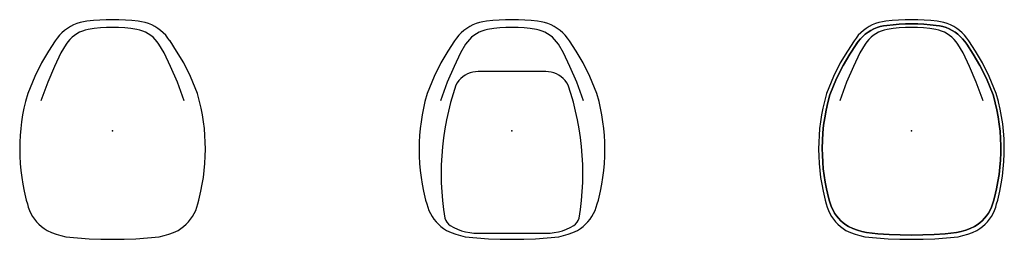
# Model space of a CAD drawing. Header units: metres. Extents: x -1.23 to 1.23, y -0.28 to 0.27.
import ezdxf

# ---------------------------------------------------------------- set-up
doc = ezdxf.new("R2010")
doc.units = ezdxf.units.M
doc.header["$MEASUREMENT"] = 0
doc.layers.get('0').update_dxf_attribs({"true_color": 0x000000})

# ---------------------------------------------------------------- blocks, each defined once
blk = doc.blocks.new('ecd67a63-bd08-44db-bfc7-3e32a0b2b557')
for points in [[(1.1108, -0.2593, 0), (1.1224, -0.2565, 0), (1.1339, -0.253, 0), (1.145, -0.2489, 0), (1.156, -0.2441, 0), (1.1629, -0.2397, 0), (1.1694, -0.2348, 0), (1.1755, -0.2293, 0), (1.1812, -0.2234, 0), (1.1863, -0.217, 0), (1.1909, -0.2102, 0), (1.195, -0.2031, 0), (1.1984, -0.1957, 0), (1.2012, -0.188, 0), (1.2035, -0.1801, 0), (1.2063, -0.171, 0), (1.2111, -0.1493, 0), (1.2146, -0.1316, 0), (1.2175, -0.1137, 0), (1.2196, -0.0957, 0), (1.2211, -0.0777, 0), (1.2219, -0.0596, 0), (1.2219, -0.0415, 0), (1.2213, -0.0234, 0), (1.2201, -0.0053, 0), (1.2181, 0.0127, 0), (1.2154, 0.0306, 0), (1.2121, 0.0484, 0), (1.2081, 0.066, 0), (1.2079, 0.0666, 0), (1.2025, 0.086, 0), (1.1858, 0.1271, 0), (1.1696, 0.1595, 0), (1.1526, 0.1876, 0), (1.1365, 0.2124, 0), (1.1317, 0.2194, 0), (1.1263, 0.2259, 0), (1.1204, 0.232, 0), (1.114, 0.2375, 0), (1.1072, 0.2426, 0), (1.1, 0.247, 0), (1.0925, 0.2509, 0), (1.0846, 0.2541, 0), (1.0766, 0.2566, 0), (1.0683, 0.2585, 0), (1.0599, 0.2598, 0), (1.0446, 0.2614, 0), (1.0292, 0.2626, 0), (1.0137, 0.2633, 0), (0.9983, 0.2636, 0), (0.9829, 0.2633, 0), (0.9674, 0.2626, 0), (0.952, 0.2614, 0), (0.9367, 0.2598, 0), (0.9283, 0.2585, 0), (0.92, 0.2566, 0), (0.9119, 0.2541, 0), (0.9041, 0.2508, 0), (0.8965, 0.247, 0), (0.8893, 0.2425, 0), (0.8825, 0.2375, 0), (0.8761, 0.2319, 0), (0.8702, 0.2258, 0), (0.8648, 0.2192, 0), (0.86, 0.2123, 0), (0.844, 0.1876, 0), (0.827, 0.1595, 0), (0.8108, 0.1271, 0), (0.7941, 0.086, 0), (0.7887, 0.0666, 0), (0.7886, 0.0663, 0), (0.7844, 0.0475, 0), (0.7809, 0.0286, 0), (0.7782, 0.0096, 0), (0.7762, -0.0095, 0), (0.7751, -0.0287, 0), (0.7747, -0.0479, 0), (0.7747, -0.0485, 0), (0.775, -0.0655, 0), (0.7759, -0.0824, 0), (0.7774, -0.0993, 0), (0.7795, -0.1162, 0), (0.7822, -0.133, 0), (0.7856, -0.1496, 0), (0.7903, -0.171, 0), (0.7932, -0.1803, 0), (0.7954, -0.1881, 0), (0.7982, -0.1958, 0), (0.8017, -0.2032, 0), (0.8057, -0.2103, 0), (0.8103, -0.2171, 0), (0.8155, -0.2234, 0), (0.8211, -0.2293, 0), (0.8272, -0.2348, 0), (0.8337, -0.2397, 0), (0.8406, -0.2441, 0), (0.8516, -0.2489, 0), (0.8628, -0.253, 0), (0.8742, -0.2565, 0), (0.8858, -0.2593, 0), (0.9138, -0.262, 0), (0.9419, -0.2639, 0), (0.9701, -0.2651, 0), (0.9983, -0.2655, 0), (1.0265, -0.2651, 0), (1.0547, -0.2639, 0), (1.0828, -0.262, 0), (1.1108, -0.2593, 0)], [(1.1773, 0.0707, 0), (1.1604, 0.1177, 0), (1.1432, 0.1571, 0), (1.1273, 0.1911, 0), (1.1141, 0.2129, 0), (1.1098, 0.219, 0), (1.1048, 0.2248, 0), (1.0994, 0.23, 0), (1.0935, 0.2348, 0), (1.0872, 0.2389, 0), (1.0805, 0.2425, 0), (1.0736, 0.2455, 0), (1.0664, 0.2478, 0), (1.059, 0.2494, 0), (1.0439, 0.2517, 0), (1.0286, 0.2533, 0), (1.0134, 0.2543, 0), (0.9981, 0.2546, 0), (0.9828, 0.2543, 0), (0.9675, 0.2533, 0), (0.9523, 0.2517, 0), (0.9372, 0.2494, 0), (0.9298, 0.2478, 0), (0.9226, 0.2455, 0), (0.9156, 0.2425, 0), (0.909, 0.2389, 0), (0.9026, 0.2348, 0), (0.8968, 0.23, 0), (0.8913, 0.2248, 0), (0.8864, 0.219, 0), (0.882, 0.2129, 0), (0.8689, 0.1911, 0), (0.853, 0.1571, 0), (0.8358, 0.1177, 0), (0.8188, 0.0707, 0)]]:
    blk.add_polyline3d(points)
blk = doc.blocks.new('c40b1323-bef1-4822-9bfd-030753839176')
for points in [[(0.1418, 0.2207, 0), (0.1417, 0.2209, 0), (0.1367, 0.2281, 0), (0.1311, 0.2349, 0), (0.1249, 0.2412, 0), (0.1183, 0.247, 0), (0.1112, 0.2522, 0), (0.1037, 0.2569, 0), (0.0959, 0.2609, 0), (0.0877, 0.2642, 0), (0.0794, 0.2669, 0), (0.0708, 0.2688, 0), (0.0621, 0.2701, 0), (0.0461, 0.2718, 0), (0.0301, 0.2731, 0), (0.014, 0.2738, 0), (-0.002, 0.2741, 0), (-0.0021, 0.2741, 0), (-0.0181, 0.2738, 0), (-0.0342, 0.2731, 0), (-0.0502, 0.2718, 0), (-0.0661, 0.2701, 0), (-0.0662, 0.2701, 0), (-0.0749, 0.2688, 0), (-0.0835, 0.2669, 0), (-0.0918, 0.2642, 0), (-0.1, 0.2609, 0), (-0.1078, 0.2569, 0), (-0.1153, 0.2522, 0), (-0.1224, 0.247, 0), (-0.129, 0.2412, 0), (-0.1352, 0.2349, 0), (-0.1408, 0.2281, 0), (-0.1458, 0.2209, 0), (-0.1625, 0.195, 0), (-0.1801, 0.1659, 0), (-0.197, 0.1322, 0), (-0.2144, 0.0894, 0), (-0.22, 0.0692, 0), (-0.2201, 0.069, 0), (-0.2239, 0.0523, 0), (-0.2272, 0.0354, 0), (-0.2298, 0.0185, 0), (-0.2319, 0.0015, 0), (-0.2334, -0.0156, 0), (-0.2343, -0.0327, 0), (-0.2346, -0.0498, 0), (-0.2346, -0.0504, 0), (-0.2343, -0.068, 0), (-0.2333, -0.0857, 0), (-0.2317, -0.1033, 0), (-0.2295, -0.1208, 0), (-0.2267, -0.1382, 0), (-0.2233, -0.1555, 0), (-0.2183, -0.1777, 0), (-0.2154, -0.1872, 0), (-0.2154, -0.1873, 0), (-0.2131, -0.1955, 0), (-0.2101, -0.2035, 0), (-0.2065, -0.2112, 0), (-0.2023, -0.2186, 0), (-0.1975, -0.2256, 0), (-0.1922, -0.2322, 0), (-0.1863, -0.2384, 0), (-0.18, -0.2441, 0), (-0.1732, -0.2492, 0), (-0.166, -0.2538, 0), (-0.1546, -0.2587, 0), (-0.143, -0.263, 0), (-0.1311, -0.2667, 0), (-0.1191, -0.2696, 0), (-0.0899, -0.2724, 0), (-0.0607, -0.2744, 0), (-0.0314, -0.2756, 0), (-0.0021, -0.276, 0), (-0.002, -0.276, 0), (0.0273, -0.2756, 0), (0.0565, -0.2744, 0), (0.0858, -0.2724, 0), (0.1149, -0.2696, 0), (0.115, -0.2696, 0), (0.127, -0.2667, 0), (0.1389, -0.263, 0), (0.1505, -0.2587, 0), (0.1619, -0.2538, 0), (0.1691, -0.2492, 0), (0.1759, -0.2441, 0), (0.1822, -0.2384, 0), (0.1881, -0.2322, 0), (0.1934, -0.2256, 0), (0.1982, -0.2186, 0), (0.2024, -0.2112, 0), (0.206, -0.2035, 0), (0.209, -0.1955, 0), (0.2113, -0.1873, 0), (0.2142, -0.1777, 0), (0.2192, -0.1555, 0), (0.2226, -0.1382, 0), (0.2254, -0.1208, 0), (0.2276, -0.1033, 0), (0.2292, -0.0857, 0), (0.2302, -0.068, 0), (0.2305, -0.0504, 0), (0.2305, -0.0498, 0), (0.2302, -0.0327, 0), (0.2293, -0.0156, 0), (0.2278, 0.0015, 0), (0.2257, 0.0185, 0), (0.2231, 0.0354, 0), (0.2198, 0.0523, 0), (0.216, 0.069, 0), (0.2159, 0.0692, 0), (0.2103, 0.0894, 0), (0.1929, 0.1322, 0), (0.176, 0.1659, 0), (0.1584, 0.195, 0), (0.1418, 0.2207, 0)], [(0.1772, 0.0707, 0), (0.1602, 0.1177, 0), (0.1431, 0.1571, 0), (0.1272, 0.1911, 0), (0.114, 0.2129, 0), (0.1096, 0.219, 0), (0.1047, 0.2248, 0), (0.0993, 0.23, 0), (0.0934, 0.2348, 0), (0.0871, 0.2389, 0), (0.0804, 0.2425, 0), (0.0735, 0.2455, 0), (0.0662, 0.2478, 0), (0.0589, 0.2494, 0), (0.0437, 0.2517, 0), (0.0285, 0.2533, 0), (0.0132, 0.2543, 0), (-0.0021, 0.2546, 0), (-0.0173, 0.2543, 0), (-0.0326, 0.2533, 0), (-0.0478, 0.2517, 0), (-0.063, 0.2494, 0), (-0.0703, 0.2478, 0), (-0.0776, 0.2455, 0), (-0.0845, 0.2425, 0), (-0.0912, 0.2389, 0), (-0.0975, 0.2348, 0), (-0.1034, 0.23, 0), (-0.1088, 0.2248, 0), (-0.1137, 0.219, 0), (-0.1181, 0.2129, 0), (-0.1313, 0.1911, 0), (-0.1472, 0.1571, 0), (-0.1643, 0.1177, 0), (-0.1813, 0.0707, 0)]]:
    blk.add_polyline3d(points)
blk.add_point((-0.0021, -0.0045))
blk = doc.blocks.new('d61fd079-53a4-48c6-b109-7968e8247824')
for points in [[(-0.8583, 0.2207, 0), (-0.8584, 0.2209, 0), (-0.8635, 0.2281, 0), (-0.8691, 0.2349, 0), (-0.8752, 0.2412, 0), (-0.8818, 0.247, 0), (-0.8889, 0.2522, 0), (-0.8964, 0.2569, 0), (-0.9042, 0.2609, 0), (-0.9124, 0.2642, 0), (-0.9208, 0.2669, 0), (-0.9294, 0.2688, 0), (-0.9381, 0.2701, 0), (-0.954, 0.2718, 0), (-0.97, 0.2731, 0), (-0.9861, 0.2738, 0), (-1.0021, 0.2741, 0), (-1.0022, 0.2741, 0), (-1.0182, 0.2738, 0), (-1.0343, 0.2731, 0), (-1.0503, 0.2718, 0), (-1.0662, 0.2701, 0), (-1.0663, 0.2701, 0), (-1.075, 0.2688, 0), (-1.0836, 0.2669, 0), (-1.092, 0.2642, 0), (-1.1001, 0.2609, 0), (-1.1079, 0.2569, 0), (-1.1154, 0.2522, 0), (-1.1225, 0.247, 0), (-1.1292, 0.2412, 0), (-1.1353, 0.2349, 0), (-1.1409, 0.2281, 0), (-1.1459, 0.2209, 0), (-1.1627, 0.195, 0), (-1.1803, 0.1659, 0), (-1.1971, 0.1322, 0), (-1.2145, 0.0894, 0), (-1.2201, 0.0692, 0), (-1.2202, 0.069, 0), (-1.224, 0.0523, 0), (-1.2273, 0.0354, 0), (-1.23, 0.0185, 0), (-1.232, 0.0015, 0), (-1.2335, -0.0156, 0), (-1.2344, -0.0327, 0), (-1.2347, -0.0498, 0), (-1.2347, -0.0504, 0), (-1.2344, -0.068, 0), (-1.2334, -0.0857, 0), (-1.2319, -0.1033, 0), (-1.2297, -0.1208, 0), (-1.2268, -0.1382, 0), (-1.2234, -0.1555, 0), (-1.2184, -0.1777, 0), (-1.2155, -0.1872, 0), (-1.2155, -0.1873, 0), (-1.2132, -0.1955, 0), (-1.2102, -0.2035, 0), (-1.2066, -0.2112, 0), (-1.2024, -0.2186, 0), (-1.1976, -0.2256, 0), (-1.1923, -0.2322, 0), (-1.1864, -0.2384, 0), (-1.1801, -0.2441, 0), (-1.1733, -0.2492, 0), (-1.1661, -0.2538, 0), (-1.1548, -0.2587, 0), (-1.1431, -0.263, 0), (-1.1313, -0.2667, 0), (-1.1192, -0.2696, 0), (-1.09, -0.2724, 0), (-1.0608, -0.2744, 0), (-1.0315, -0.2756, 0), (-1.0022, -0.276, 0), (-1.0022, -0.276, 0), (-0.9729, -0.2756, 0), (-0.9436, -0.2744, 0), (-0.9143, -0.2724, 0), (-0.8852, -0.2696, 0), (-0.8851, -0.2696, 0), (-0.8731, -0.2667, 0), (-0.8612, -0.263, 0), (-0.8496, -0.2587, 0), (-0.8382, -0.2538, 0), (-0.831, -0.2492, 0), (-0.8242, -0.2441, 0), (-0.8179, -0.2384, 0), (-0.812, -0.2322, 0), (-0.8067, -0.2256, 0), (-0.8019, -0.2186, 0), (-0.7977, -0.2112, 0), (-0.7941, -0.2035, 0), (-0.7912, -0.1955, 0), (-0.7889, -0.1873, 0), (-0.7859, -0.1777, 0), (-0.781, -0.1555, 0), (-0.7775, -0.1382, 0), (-0.7747, -0.1208, 0), (-0.7725, -0.1033, 0), (-0.7709, -0.0857, 0), (-0.77, -0.068, 0), (-0.7696, -0.0504, 0), (-0.7696, -0.0498, 0), (-0.7699, -0.0327, 0), (-0.7708, -0.0156, 0), (-0.7723, 0.0015, 0), (-0.7744, 0.0185, 0), (-0.7771, 0.0354, 0), (-0.7803, 0.0523, 0), (-0.7841, 0.069, 0), (-0.7842, 0.0692, 0), (-0.7898, 0.0894, 0), (-0.8072, 0.1322, 0), (-0.8241, 0.1659, 0), (-0.8417, 0.195, 0), (-0.8583, 0.2207, 0)], [(-0.8229, 0.0707, 0), (-0.8399, 0.1177, 0), (-0.8571, 0.1571, 0), (-0.873, 0.1911, 0), (-0.8861, 0.2129, 0), (-0.8905, 0.219, 0), (-0.8954, 0.2248, 0), (-0.9009, 0.23, 0), (-0.9067, 0.2348, 0), (-0.9131, 0.2389, 0), (-0.9197, 0.2425, 0), (-0.9267, 0.2455, 0), (-0.9339, 0.2478, 0), (-0.9413, 0.2494, 0), (-0.9564, 0.2517, 0), (-0.9716, 0.2533, 0), (-0.9869, 0.2543, 0), (-1.0022, 0.2546, 0), (-1.0175, 0.2543, 0), (-1.0327, 0.2533, 0), (-1.048, 0.2517, 0), (-1.0631, 0.2494, 0), (-1.0705, 0.2478, 0), (-1.0777, 0.2455, 0), (-1.0846, 0.2425, 0), (-1.0913, 0.2389, 0), (-1.0976, 0.2348, 0), (-1.1035, 0.23, 0), (-1.1089, 0.2248, 0), (-1.1139, 0.219, 0), (-1.1182, 0.2129, 0), (-1.1314, 0.1911, 0), (-1.1473, 0.1571, 0), (-1.1645, 0.1177, 0), (-1.1814, 0.0707, 0)]]:
    blk.add_polyline3d(points)
blk = doc.blocks.new('e2bf664a-2c70-42b9-a1d5-738d06126dd1')
for points in [[(0.998, -0.276, 0), (1.0274, -0.2756, 0), (1.0566, -0.2744, 0), (1.0859, -0.2724, 0), (1.1151, -0.2696, 0), (1.1271, -0.2667, 0), (1.139, -0.263, 0), (1.1506, -0.2587, 0), (1.162, -0.2538, 0), (1.1692, -0.2492, 0), (1.1759, -0.2441, 0), (1.1823, -0.2384, 0), (1.1882, -0.2322, 0), (1.1935, -0.2256, 0), (1.1983, -0.2186, 0), (1.2025, -0.2112, 0), (1.2061, -0.2035, 0), (1.209, -0.1955, 0), (1.2113, -0.1873, 0), (1.2143, -0.1777, 0), (1.2193, -0.1552, 0), (1.2229, -0.1368, 0), (1.2259, -0.1182, 0), (1.2281, -0.0995, 0), (1.2297, -0.0807, 0), (1.2305, -0.0619, 0), (1.2306, -0.0431, 0), (1.2299, -0.0243, 0), (1.2286, -0.0055, 0), (1.2265, 0.0132, 0), (1.2238, 0.0318, 0), (1.2203, 0.0503, 0), (1.2161, 0.0687, 0), (1.216, 0.0692, 0), (1.2104, 0.0894, 0), (1.193, 0.1322, 0), (1.1761, 0.1659, 0), (1.1585, 0.195, 0), (1.1418, 0.2209, 0), (1.1367, 0.2281, 0), (1.1311, 0.2349, 0), (1.125, 0.2412, 0), (1.1184, 0.247, 0), (1.1113, 0.2522, 0), (1.1038, 0.2569, 0), (1.096, 0.2609, 0), (1.0878, 0.2642, 0), (1.0794, 0.2669, 0), (1.0708, 0.2688, 0), (1.0621, 0.2701, 0), (1.0462, 0.2718, 0), (1.0302, 0.2731, 0), (1.0141, 0.2738, 0), (0.998, 0.2741, 0), (0.982, 0.2738, 0), (0.9659, 0.2731, 0), (0.9499, 0.2718, 0), (0.934, 0.2701, 0), (0.9253, 0.2688, 0), (0.9167, 0.2669, 0), (0.9083, 0.2642, 0), (0.9001, 0.2609, 0), (0.8923, 0.2569, 0), (0.8848, 0.2522, 0), (0.8777, 0.247, 0), (0.8711, 0.2412, 0), (0.865, 0.2349, 0), (0.8594, 0.2281, 0), (0.8543, 0.2209, 0), (0.8376, 0.195, 0), (0.82, 0.1659, 0), (0.8031, 0.1322, 0), (0.7857, 0.0894, 0), (0.7801, 0.0692, 0), (0.78, 0.069, 0), (0.7762, 0.0523, 0), (0.773, 0.0354, 0), (0.7703, 0.0185, 0), (0.7682, 0.0015, 0), (0.7667, -0.0156, 0), (0.7658, -0.0327, 0), (0.7655, -0.0498, 0), (0.7655, -0.0504, 0), (0.7659, -0.068, 0), (0.7668, -0.0857, 0), (0.7684, -0.1033, 0), (0.7706, -0.1208, 0), (0.7734, -0.1382, 0), (0.7769, -0.1555, 0), (0.7818, -0.1777, 0), (0.7848, -0.1873, 0), (0.7848, -0.1874, 0), (0.7871, -0.1956, 0), (0.7901, -0.2035, 0), (0.7936, -0.2112, 0), (0.7978, -0.2186, 0), (0.8026, -0.2256, 0), (0.808, -0.2322, 0), (0.8138, -0.2384, 0), (0.8202, -0.2441, 0), (0.8269, -0.2492, 0), (0.8341, -0.2538, 0), (0.8455, -0.2587, 0), (0.8571, -0.263, 0), (0.869, -0.2667, 0), (0.881, -0.2696, 0), (0.9102, -0.2724, 0), (0.9395, -0.2744, 0), (0.9687, -0.2756, 0), (0.998, -0.276, 0)], [(1.156, -0.2441, 0), (1.145, -0.2489, 0), (1.1339, -0.253, 0), (1.1224, -0.2565, 0), (1.1108, -0.2593, 0), (1.0828, -0.262, 0), (1.0547, -0.2639, 0), (1.0265, -0.2651, 0), (0.9983, -0.2655, 0), (0.9701, -0.2651, 0), (0.9419, -0.2639, 0), (0.9138, -0.262, 0), (0.8858, -0.2593, 0), (0.8742, -0.2565, 0), (0.8628, -0.253, 0), (0.8516, -0.2489, 0), (0.8406, -0.2441, 0), (0.8337, -0.2397, 0), (0.8272, -0.2348, 0), (0.8211, -0.2293, 0), (0.8155, -0.2234, 0), (0.8103, -0.2171, 0), (0.8057, -0.2103, 0), (0.8017, -0.2032, 0), (0.7982, -0.1958, 0), (0.7954, -0.1881, 0), (0.7932, -0.1803, 0), (0.7903, -0.171, 0), (0.7856, -0.1496, 0), (0.7822, -0.133, 0), (0.7795, -0.1162, 0), (0.7774, -0.0993, 0), (0.7759, -0.0824, 0), (0.775, -0.0655, 0), (0.7747, -0.0485, 0), (0.7747, -0.0479, 0), (0.7751, -0.0287, 0), (0.7762, -0.0095, 0), (0.7782, 0.0096, 0), (0.7809, 0.0286, 0), (0.7844, 0.0475, 0), (0.7886, 0.0663, 0), (0.7887, 0.0666, 0), (0.7941, 0.086, 0), (0.8108, 0.1271, 0), (0.827, 0.1595, 0), (0.844, 0.1876, 0), (0.86, 0.2123, 0), (0.86, 0.2124, 0), (0.8649, 0.2193, 0), (0.8702, 0.2259, 0), (0.8761, 0.2319, 0), (0.8825, 0.2375, 0), (0.8893, 0.2425, 0), (0.8966, 0.247, 0), (0.9041, 0.2509, 0), (0.9119, 0.2541, 0), (0.92, 0.2566, 0), (0.9283, 0.2585, 0), (0.9367, 0.2598, 0), (0.952, 0.2614, 0), (0.9674, 0.2626, 0), (0.9829, 0.2633, 0), (0.9983, 0.2636, 0), (1.0137, 0.2633, 0), (1.0292, 0.2626, 0), (1.0446, 0.2614, 0), (1.0599, 0.2598, 0), (1.0683, 0.2585, 0), (1.0766, 0.2566, 0), (1.0846, 0.2541, 0), (1.0925, 0.2509, 0), (1.1, 0.247, 0), (1.1072, 0.2426, 0), (1.114, 0.2375, 0), (1.1204, 0.232, 0), (1.1263, 0.2259, 0), (1.1317, 0.2194, 0), (1.1365, 0.2124, 0), (1.1526, 0.1876, 0), (1.1696, 0.1595, 0), (1.1858, 0.1271, 0), (1.2025, 0.086, 0), (1.2079, 0.0666, 0), (1.2081, 0.066, 0), (1.2121, 0.0484, 0), (1.2154, 0.0306, 0), (1.2181, 0.0127, 0), (1.2201, -0.0053, 0), (1.2213, -0.0234, 0), (1.2219, -0.0415, 0), (1.2219, -0.0596, 0), (1.2211, -0.0777, 0), (1.2196, -0.0957, 0), (1.2175, -0.1137, 0), (1.2146, -0.1316, 0), (1.2111, -0.1493, 0), (1.2063, -0.171, 0), (1.2035, -0.1801, 0), (1.2034, -0.1802, 0), (1.2012, -0.1881, 0), (1.1984, -0.1957, 0), (1.1949, -0.2031, 0), (1.1909, -0.2103, 0), (1.1863, -0.217, 0), (1.1811, -0.2234, 0), (1.1755, -0.2293, 0), (1.1694, -0.2348, 0), (1.1629, -0.2397, 0), (1.156, -0.2441, 0)]]:
    blk.add_polyline3d(points)

msp = doc.modelspace()

# ---------------------------------------------------------------- linework, layer by layer
msp.add_polyline3d([(-0.0869, 0.1442, 0), (-0.0937, 0.1438, 0), (-0.1004, 0.1427, 0), (-0.107, 0.1408, 0), (-0.1134, 0.1382, 0), (-0.1194, 0.135, 0), (-0.125, 0.1311, 0), (-0.1302, 0.1267, 0), (-0.1349, 0.1217, 0), (-0.139, 0.1162, 0), (-0.1424, 0.1103, 0), (-0.1494, 0.0887, 0), (-0.1557, 0.067, 0), (-0.1612, 0.045, 0), (-0.1661, 0.0229, 0), (-0.1701, 0.0007, 0), (-0.1735, -0.0217, 0), (-0.1761, -0.0442, 0), (-0.178, -0.0668, 0), (-0.1791, -0.0894, 0), (-0.1795, -0.112, 0), (-0.1791, -0.1344, 0), (-0.178, -0.1567, 0), (-0.1762, -0.179, 0), (-0.1736, -0.2012, 0), (-0.1704, -0.2233, 0), (-0.168, -0.2285, 0), (-0.165, -0.2334, 0), (-0.1614, -0.2378, 0), (-0.1572, -0.2417, 0), (-0.1479, -0.2466, 0), (-0.1383, -0.2509, 0), (-0.1283, -0.2544, 0), (-0.1182, -0.2571, 0), (-0.1078, -0.2591, 0), (-0.0974, -0.2604, 0), (-0.0869, -0.2608, 0), (0.0828, -0.2608, 0), (0.0933, -0.2604, 0), (0.1037, -0.2591, 0), (0.1141, -0.2571, 0), (0.1242, -0.2544, 0), (0.1342, -0.2509, 0), (0.1438, -0.2466, 0), (0.1531, -0.2417, 0), (0.1573, -0.2378, 0), (0.1609, -0.2334, 0), (0.1639, -0.2285, 0), (0.1663, -0.2233, 0), (0.1696, -0.201, 0), (0.1721, -0.1786, 0), (0.1739, -0.1561, 0), (0.175, -0.1336, 0), (0.1754, -0.1111, 0), (0.175, -0.0885, 0), (0.1738, -0.066, 0), (0.1719, -0.0436, 0), (0.1693, -0.0212, 0), (0.166, 0.0011, 0), (0.1619, 0.0233, 0), (0.1571, 0.0453, 0), (0.1515, 0.0672, 0), (0.1453, 0.0888, 0), (0.1383, 0.1103, 0), (0.1349, 0.1162, 0), (0.1308, 0.1217, 0), (0.1261, 0.1267, 0), (0.1209, 0.1311, 0), (0.1153, 0.135, 0), (0.1093, 0.1382, 0), (0.1029, 0.1408, 0), (0.0963, 0.1427, 0), (0.0896, 0.1438, 0), (0.0828, 0.1442, 0), (-0.0869, 0.1442, 0)])
for p in [(-1.0022, -0.0045), (-0.0021, -0.0045), (0.9981, -0.0045), (0.9981, -0.0045)]:
    msp.add_point(p)

# ---------------------------------------------------------------- block references
for name in ['d61fd079-53a4-48c6-b109-7968e8247824', 'c40b1323-bef1-4822-9bfd-030753839176', 'e2bf664a-2c70-42b9-a1d5-738d06126dd1', 'ecd67a63-bd08-44db-bfc7-3e32a0b2b557']:
    msp.add_blockref(name, (0, 0))

doc.saveas('drawing.dxf')
